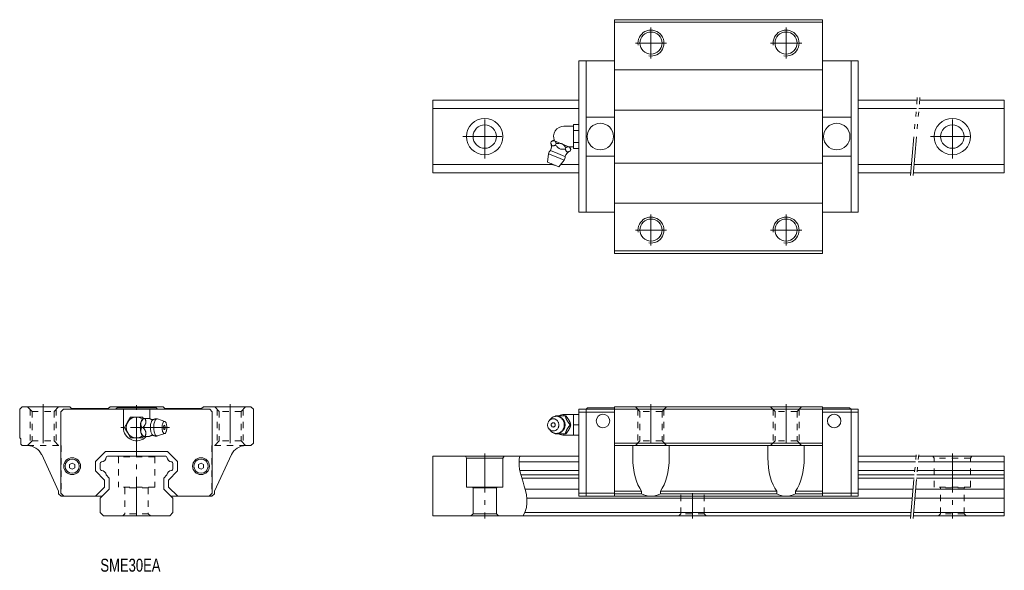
# Model space of a CAD drawing. Header units: inches. Extents: x -45 to 334, y -21 to 191.
import ezdxf

# ---------------------------------------------------------------- set-up
doc = ezdxf.new("R2010")
doc.units = ezdxf.units.IN
for name, pattern in [('CENTER', [22.8, 15, -3, 1.8, -3]), ('DASHED', [4.8, 2.4, -2.4]), ('PHANTOM', [27.6, 15, -3, 1.8, -3, 1.8, -3])]:
    doc.linetypes.add(name, pattern=pattern)
for name, color, linetype, lineweight in [('ES [106]', 89, 'Continuous', 0), ('G-M6 [2]', 89, 'Continuous', 0), ('SME30SA [4]', 89, 'Continuous', 0), ('Unnamed [1]', 89, 'Continuous', 0)]:
    doc.layers.add(name, color=color, linetype=linetype, lineweight=lineweight)
doc.styles.add('CK_TEXT_STYLE_0038', font='Smooth', dxfattribs={"width": 0.75, "height": 5})

msp = doc.modelspace()

# ---------------------------------------------------------------- linework, layer by layer
at = {"layer": 'ES [106]', "color": 4, "linetype": 'Continuous', "lineweight": 0}
for p, q in [((-28.15, 41), (-29.15, 40)), ((-29.15, 40), (-29.15, 8.7)), ((28.15, 41), (-28.15, 41)), ((-5.1, 34), (-5.1, 41)), ((5.1, 41), (5.1, 37.36)), ((29.15, 40), (28.15, 41)), ((29.15, 8.7), (29.15, 40)), ((-11.94, 24.8), (-15.8, 20.94)), ((11.94, 24.8), (-11.94, 24.8)), ((11.94, 24.8), (15.8, 20.94)), ((-15.8, 20.94), (-15.8, 17.26)), ((15.8, 20.94), (15.8, 17.26)), ((-15.8, 17.26), (-12.3, 13.76)), ((15.8, 17.26), (12.3, 13.76)), ((-12.3, 13.76), (-12.3, 11.05)), ((12.3, 13.76), (12.3, 11.05)), ((-29.15, 8.7), (-27.95, 7.5)), ((-12.3, 11.05), (-15.85, 7.5)), ((12.3, 11.05), (15.85, 7.5)), ((27.95, 7.5), (29.15, 8.7))]:
    msp.add_line(p, q, dxfattribs=at)
msp.add_arc((0, 34), 5.1, 180, 316.6641, dxfattribs=at)
at = {"layer": 'G-M6 [2]', "color": 4, "linetype": 'Continuous', "lineweight": 0}
for p, q in [((164.51, 150), (168.11, 150)), ((168.11, 149.46), (168.11, 150.62)), ((168.11, 150.62), (170.2, 150.62)), ((168.11, 148.31), (168.11, 149.46)), ((168.11, 146), (168.11, 148.31)), ((168.11, 148.31), (170.2, 148.31)), ((170.2, 148.31), (170.2, 150.62)), ((170.2, 143.69), (170.2, 148.31)), ((159.41, 143.53), (159.64, 144.08)), ((160.82, 144.4), (160.43, 144.57)), ((160.82, 144.4), (160.9, 144.37)), ((163.59, 143.26), (160.9, 144.37)), ((168.11, 143.69), (168.11, 146)), ((159.36, 140.68), (162.13, 139.53)), ((161.28, 142.76), (161.51, 143.31)), ((163.59, 143.26), (163.74, 143.2)), ((166.43, 142.08), (163.74, 143.2)), ((165.01, 141.21), (165.24, 141.76)), ((166.43, 142.08), (166.5, 142.05)), ((166.9, 141.89), (166.5, 142.05)), ((168.11, 142), (166.63, 142)), ((166.88, 140.44), (167.11, 140.99)), ((168.11, 142.54), (168.11, 143.69)), ((168.11, 143.69), (170.2, 143.69)), ((168.11, 141.38), (168.11, 142.54)), ((168.11, 141.38), (170.2, 141.38)), ((170.2, 141.38), (170.2, 143.69)), ((158.2, 136.18), (158.51, 139.41)), ((158.51, 139.41), (161.56, 138.15)), ((161.56, 138.15), (164.61, 136.88)), ((162.13, 139.53), (164.9, 138.38)), ((164.61, 136.88), (162.54, 134.38)), ((158.2, 136.18), (160.37, 135.28)), ((160.37, 135.28), (162.54, 134.38)), ((-2.31, 38), (-3.46, 36)), ((0, 38), (-2.31, 38)), ((2.31, 38), (0, 38)), ((2.6, 37.5), (2.31, 38)), ((161.28, 38.5), (165.01, 38.5)), ((164.51, 38.53), (164.51, 39)), ((164.51, 39), (168.11, 39)), ((165.01, 38.5), (165.24, 38.5)), ((168.11, 37), (168.11, 39)), ((168.11, 39), (170.2, 39)), ((-3.46, 36), (-4.62, 34)), ((1.6, 35.68), (1.63, 35.82)), ((2.6, 37.5), (2.69, 37.5)), ((3.24, 37.5), (2.69, 37.5)), ((3.24, 37.5), (4.89, 37.5)), ((8.01, 37.27), (10.83, 36.33)), ((158.76, 36.58), (159.3, 37.22)), ((166.42, 36.82), (166.5, 36.68)), ((166.88, 35), (167.11, 35)), ((168.11, 35), (168.11, 37)), ((168.11, 33), (168.11, 35)), ((168.11, 35), (170.2, 35)), ((-4.62, 34), (-3.46, 32)), ((-3.46, 32), (-2.31, 30)), ((1.63, 32.18), (1.6, 32.32)), ((2.47, 34), (1.92, 34)), ((2.31, 30), (2.6, 30.5)), ((2.69, 30.5), (2.6, 30.5)), ((3.24, 30.5), (2.69, 30.5)), ((4.88, 30.5), (3.24, 30.5)), ((10.83, 31.67), (8.01, 30.73)), ((159.3, 32.78), (158.76, 33.42)), ((165.01, 31.5), (161.28, 31.5)), ((164.51, 31), (164.51, 31.47)), ((168.11, 31), (164.51, 31)), ((165.01, 31.5), (165.24, 31.5)), ((166.5, 33.32), (166.42, 33.18)), ((168.11, 31), (168.11, 33)), ((168.11, 31), (170.2, 31)), ((-2.31, 30), (0, 30)), ((0, 30), (2.31, 30))]:
    msp.add_line(p, q, dxfattribs=at)
at = {"layer": 'G-M6 [2]', "color": 163, "linetype": 'Continuous', "lineweight": 0}
msp.add_line((158.31, 35), (158.2, 35), dxfattribs=at)
at = {"layer": 'G-M6 [2]', "color": 252, "linetype": 'CENTER', "lineweight": 0}
msp.add_line((12.71, 34), (-6.02, 34), dxfattribs=at)
at = {"layer": 'G-M6 [2]', "color": 4, "linetype": 'Continuous', "lineweight": 0}
for points in [[(160.82, 144.4), (160.79, 144.41), (160.76, 144.42), (160.73, 144.42), (160.69, 144.43), (160.66, 144.43), (160.62, 144.43), (160.59, 144.43), (160.55, 144.42), (160.52, 144.42), (160.42, 144.4), (160.33, 144.37), (160.23, 144.34), (160.13, 144.3), (160.04, 144.26), (159.94, 144.22), (159.84, 144.17), (159.74, 144.13), (159.64, 144.08)], [(163.59, 143.26), (163.53, 143.28), (163.46, 143.3), (163.4, 143.32), (163.33, 143.33), (163.27, 143.35), (163.21, 143.36), (163.14, 143.37), (163.07, 143.38), (163.01, 143.38), (162.84, 143.4), (162.68, 143.4), (162.51, 143.4), (162.34, 143.39), (162.18, 143.38), (162.01, 143.36), (161.84, 143.35), (161.67, 143.33), (161.51, 143.31)], [(165.24, 141.76), (165.15, 141.87), (165.06, 141.99), (164.97, 142.1), (164.88, 142.21), (164.79, 142.32), (164.69, 142.43), (164.59, 142.53), (164.49, 142.64), (164.39, 142.74), (164.33, 142.8), (164.26, 142.85), (164.2, 142.91), (164.13, 142.96), (164.06, 143.01), (163.99, 143.06), (163.91, 143.1), (163.84, 143.15), (163.76, 143.19), (163.76, 143.19), (163.76, 143.19), (163.75, 143.19), (163.75, 143.19), (163.75, 143.19), (163.75, 143.19), (163.74, 143.19), (163.74, 143.2), (163.74, 143.2)], [(166.43, 142.08), (166.37, 142.1), (166.31, 142.11), (166.25, 142.11), (166.19, 142.11), (166.12, 142.1), (166.06, 142.09), (165.99, 142.07), (165.93, 142.05), (165.86, 142.03), (165.79, 142), (165.72, 141.98), (165.65, 141.95), (165.59, 141.92), (165.52, 141.89), (165.45, 141.86), (165.38, 141.83), (165.31, 141.79), (165.24, 141.76)], [(159.3, 37.22), (159.68, 37.61), (159.88, 37.76), (160.13, 37.92), (160.34, 38.03), (160.57, 38.12), (160.83, 38.2), (161.07, 38.26), (161.28, 38.29), (161.55, 38.3)], [(161.09, 38.26), (161.11, 38.28), (161.13, 38.31), (161.15, 38.34), (161.17, 38.37), (161.19, 38.39), (161.21, 38.42), (161.23, 38.45), (161.26, 38.47), (161.28, 38.5)], [(161.09, 38.27), (161.12, 38.27), (161.15, 38.28), (161.18, 38.28), (161.21, 38.29), (161.23, 38.29), (161.26, 38.29), (161.29, 38.3), (161.32, 38.3), (161.35, 38.3), (161.41, 38.31), (161.46, 38.31), (161.51, 38.31), (161.56, 38.32), (161.61, 38.32), (161.67, 38.32), (161.72, 38.32), (161.77, 38.32), (161.82, 38.31), (161.87, 38.31), (161.92, 38.31), (161.98, 38.3), (162.03, 38.3), (162.08, 38.29), (162.13, 38.28), (162.18, 38.28), (162.23, 38.27), (162.28, 38.26), (162.33, 38.25), (162.38, 38.24), (162.43, 38.22), (162.48, 38.21), (162.53, 38.2), (162.58, 38.18), (162.63, 38.17), (162.68, 38.15), (162.73, 38.14), (162.78, 38.12), (162.83, 38.1), (162.88, 38.08), (162.92, 38.06), (162.97, 38.04), (163.02, 38.02), (163.06, 38), (163.11, 37.97), (163.16, 37.95), (163.2, 37.93), (163.25, 37.9), (163.29, 37.88), (163.33, 37.85), (163.38, 37.82), (163.42, 37.79), (163.46, 37.77), (163.51, 37.74), (163.55, 37.71), (163.59, 37.68), (163.63, 37.64), (163.67, 37.61), (163.71, 37.58), (163.75, 37.55), (163.79, 37.51), (163.83, 37.48), (163.87, 37.44), (163.9, 37.41), (163.94, 37.37), (163.98, 37.34), (164.01, 37.3), (164.05, 37.26), (164.08, 37.22), (164.12, 37.18), (164.15, 37.14), (164.18, 37.1), (164.21, 37.06), (164.25, 37.02), (164.28, 36.98), (164.31, 36.94), (164.34, 36.9), (164.37, 36.85), (164.39, 36.81), (164.42, 36.77), (164.45, 36.72), (164.47, 36.68), (164.5, 36.63), (164.52, 36.58), (164.55, 36.54), (164.57, 36.49), (164.59, 36.44), (164.62, 36.4), (164.64, 36.35), (164.66, 36.3), (164.68, 36.25), (164.7, 36.2), (164.72, 36.16), (164.73, 36.11), (164.75, 36.06), (164.77, 36.01), (164.78, 35.96), (164.8, 35.91), (164.81, 35.86), (164.82, 35.8), (164.83, 35.75), (164.85, 35.7), (164.86, 35.65), (164.87, 35.6), (164.87, 35.55), (164.88, 35.49), (164.89, 35.44), (164.9, 35.39), (164.9, 35.34), (164.91, 35.3), (164.91, 35.26), (164.91, 35.22), (164.91, 35.19), (164.92, 35.15), (164.92, 35.11), (164.92, 35.08), (164.92, 35.04), (164.92, 35)], [(165.01, 38.5), (165.04, 38.39), (165.07, 38.28), (165.11, 38.17), (165.14, 38.06), (165.17, 37.95), (165.21, 37.84), (165.25, 37.73), (165.28, 37.61), (165.33, 37.5), (165.35, 37.43), (165.38, 37.35), (165.41, 37.28), (165.44, 37.21), (165.47, 37.14), (165.5, 37.07), (165.53, 36.99), (165.57, 36.92), (165.61, 36.84), (165.65, 36.77), (165.69, 36.69), (165.73, 36.62), (165.77, 36.54), (165.82, 36.47), (165.86, 36.39), (165.91, 36.32), (165.96, 36.25), (166, 36.18), (166.1, 36.04), (166.19, 35.9), (166.29, 35.77), (166.38, 35.64), (166.48, 35.51), (166.58, 35.38), (166.68, 35.25), (166.78, 35.13), (166.88, 35)], [(1.6, 35.68), (1.56, 35.47), (1.52, 35.27), (1.5, 35.07), (1.47, 34.88), (1.46, 34.69), (1.45, 34.51), (1.44, 34.33), (1.43, 34.16), (1.43, 34), (1.43, 34), (1.43, 33.84), (1.44, 33.67), (1.45, 33.49), (1.46, 33.31), (1.47, 33.12), (1.5, 32.93), (1.52, 32.73), (1.56, 32.53), (1.6, 32.32)], [(1.6, 35.68), (1.59, 35.62), (1.58, 35.57), (1.58, 35.51), (1.57, 35.45), (1.57, 35.4), (1.57, 35.34), (1.57, 35.29), (1.58, 35.23), (1.58, 35.18), (1.6, 35.04), (1.63, 34.9), (1.66, 34.77), (1.7, 34.64), (1.74, 34.51), (1.78, 34.38), (1.83, 34.25), (1.87, 34.13), (1.92, 34)], [(2.69, 37.5), (2.6, 37.39), (2.51, 37.28), (2.43, 37.17), (2.34, 37.06), (2.26, 36.95), (2.17, 36.84), (2.09, 36.73), (2.01, 36.61), (1.94, 36.5), (1.9, 36.43), (1.85, 36.35), (1.81, 36.28), (1.78, 36.21), (1.74, 36.14), (1.71, 36.07), (1.68, 35.99), (1.66, 35.92), (1.63, 35.84), (1.63, 35.84), (1.63, 35.84), (1.63, 35.84), (1.63, 35.83), (1.63, 35.83), (1.63, 35.83), (1.63, 35.83), (1.63, 35.82), (1.63, 35.82)], [(2.48, 37.42), (2.34, 37.31), (2.22, 37.19), (2.11, 37.04), (2, 36.87), (1.91, 36.68), (1.83, 36.48), (1.75, 36.26), (1.68, 36.04), (1.63, 35.82)], [(6.2, 36.91), (5.99, 36.73), (5.88, 36.58), (5.78, 36.41), (5.68, 36.18), (5.57, 35.89), (5.48, 35.53), (5.4, 35.13), (5.36, 34.75), (5.33, 34.41), (5.32, 34.1), (5.32, 34), (5.32, 34), (5.34, 33.46), (5.37, 33.11), (5.43, 32.7), (5.51, 32.35), (5.59, 32.06), (5.7, 31.77), (5.8, 31.56), (5.91, 31.37), (6.03, 31.23), (6.12, 31.14)], [(6.19, 36.91), (6.2, 36.91), (6.2, 36.92), (6.21, 36.92), (6.21, 36.92), (6.21, 36.92), (6.22, 36.93), (6.22, 36.93), (6.23, 36.93), (6.23, 36.94), (6.27, 36.96), (6.31, 36.98), (6.34, 37.01), (6.38, 37.03), (6.42, 37.05), (6.46, 37.06), (6.5, 37.08), (6.54, 37.1), (6.58, 37.12), (6.62, 37.13), (6.66, 37.15), (6.71, 37.16), (6.75, 37.18), (6.79, 37.19), (6.83, 37.21), (6.87, 37.22), (6.91, 37.23), (6.96, 37.24), (7, 37.25), (7.04, 37.26), (7.09, 37.27), (7.13, 37.28), (7.17, 37.28), (7.22, 37.29), (7.26, 37.3), (7.3, 37.3), (7.35, 37.31), (7.39, 37.31), (7.44, 37.32), (7.49, 37.32), (7.54, 37.32), (7.59, 37.32), (7.63, 37.32), (7.68, 37.32), (7.73, 37.31), (7.78, 37.31), (7.79, 37.31), (7.81, 37.31), (7.82, 37.3), (7.84, 37.3), (7.85, 37.3)], [(7.85, 37.3), (7.65, 37.26), (7.52, 37.18), (7.41, 37.09), (7.3, 36.97), (7.18, 36.8), (7.08, 36.61), (6.97, 36.36), (6.86, 36.04), (6.76, 35.65), (6.68, 35.22), (6.63, 34.81), (6.6, 34.45), (6.59, 34.11), (6.59, 34), (6.59, 34), (6.61, 33.36), (6.65, 33.01), (6.7, 32.67), (6.78, 32.27), (6.87, 31.91), (6.98, 31.62), (7.08, 31.39), (7.18, 31.2), (7.28, 31.06), (7.4, 30.92), (7.5, 30.83), (7.62, 30.76), (7.74, 30.71), (7.86, 30.7), (7.97, 30.72), (8.01, 30.73)], [(8.01, 37.27), (8, 37.28), (7.98, 37.28), (7.96, 37.29), (7.94, 37.29), (7.92, 37.29), (7.91, 37.3), (7.89, 37.3), (7.87, 37.3), (7.85, 37.3)], [(11.62, 34), (11.59, 34.57), (11.55, 34.86), (11.48, 35.24), (11.41, 35.51), (11.32, 35.74), (11.22, 35.95), (11.11, 36.11), (11.03, 36.2), (10.95, 36.27), (10.87, 36.32), (10.76, 36.35), (10.65, 36.34), (10.56, 36.31), (10.47, 36.26), (10.36, 36.16), (10.27, 36.04), (10.17, 35.87), (10.07, 35.63), (9.97, 35.32), (9.9, 34.98), (9.85, 34.65), (9.83, 34.36), (9.82, 34.08), (9.82, 34), (9.82, 34), (9.84, 33.43), (9.88, 33.14), (9.95, 32.76), (10.03, 32.49), (10.11, 32.26), (10.21, 32.05), (10.32, 31.89), (10.4, 31.8), (10.49, 31.73), (10.57, 31.68), (10.68, 31.65), (10.78, 31.66), (10.88, 31.69), (10.97, 31.74), (11.07, 31.84), (11.16, 31.96), (11.26, 32.13), (11.37, 32.37), (11.46, 32.68), (11.53, 33.02), (11.58, 33.35), (11.61, 33.64), (11.62, 33.92), (11.62, 34)], [(10.92, 34.65), (10.81, 34.79), (10.76, 34.82), (10.71, 34.83), (10.65, 34.81), (10.6, 34.77), (10.54, 34.69), (10.49, 34.57), (10.43, 34.38), (10.41, 34.21), (10.4, 34.05), (10.4, 34), (10.4, 34), (10.4, 33.9), (10.41, 33.8), (10.42, 33.68), (10.45, 33.56), (10.48, 33.44), (10.53, 33.34), (10.58, 33.25), (10.65, 33.19), (10.72, 33.17)], [(160.37, 32.65), (159.98, 32.69), (159.78, 32.74), (159.58, 32.81), (159.38, 32.91), (159.19, 33.03), (159.01, 33.17), (158.84, 33.33), (158.69, 33.51), (158.55, 33.71), (158.44, 33.92), (158.35, 34.13), (158.28, 34.35), (158.22, 34.64), (158.2, 34.92), (158.2, 35.19), (158.24, 35.44), (158.29, 35.67), (158.38, 35.95), (158.49, 36.18), (158.61, 36.38), (158.78, 36.6), (158.94, 36.77), (159.09, 36.9), (159.27, 37.03), (159.48, 37.15), (159.66, 37.22), (159.84, 37.28), (160.02, 37.32), (160.22, 37.34), (160.37, 37.35), (160.37, 37.35), (160.76, 37.31), (160.96, 37.26), (161.16, 37.19), (161.36, 37.09), (161.55, 36.97), (161.73, 36.83), (161.9, 36.67), (162.05, 36.49), (162.18, 36.29), (162.3, 36.08), (162.39, 35.87), (162.45, 35.65), (162.51, 35.36), (162.54, 35.08), (162.53, 34.81), (162.5, 34.56), (162.45, 34.33), (162.36, 34.05), (162.25, 33.82), (162.13, 33.62), (161.96, 33.4), (161.8, 33.23), (161.65, 33.1), (161.47, 32.97), (161.25, 32.85), (161.08, 32.78), (160.9, 32.72), (160.72, 32.68), (160.52, 32.66), (160.37, 32.65)], [(160.37, 34.17), (160.12, 34.22), (159.99, 34.28), (159.87, 34.37), (159.77, 34.48), (159.69, 34.61), (159.64, 34.74), (159.61, 34.88), (159.6, 35.06), (159.63, 35.22), (159.67, 35.35), (159.75, 35.49), (159.83, 35.59), (159.93, 35.68), (160.04, 35.75), (160.15, 35.8), (160.28, 35.82), (160.37, 35.83), (160.37, 35.83), (160.62, 35.78), (160.75, 35.72), (160.86, 35.63), (160.96, 35.52), (161.04, 35.39), (161.1, 35.26), (161.13, 35.12), (161.13, 34.94), (161.11, 34.78), (161.06, 34.65), (160.99, 34.51), (160.91, 34.41), (160.81, 34.32), (160.7, 34.25), (160.58, 34.2), (160.46, 34.18), (160.37, 34.17)], [(166.88, 35), (166.79, 34.89), (166.71, 34.78), (166.62, 34.67), (166.54, 34.56), (166.45, 34.45), (166.37, 34.34), (166.29, 34.23), (166.2, 34.11), (166.12, 34), (166.07, 33.93), (166.02, 33.85), (165.98, 33.78), (165.93, 33.71), (165.88, 33.64), (165.84, 33.57), (165.79, 33.49), (165.75, 33.42), (165.71, 33.34), (165.67, 33.27), (165.63, 33.19), (165.59, 33.12), (165.55, 33.04), (165.52, 32.97), (165.48, 32.89), (165.45, 32.82), (165.42, 32.75), (165.39, 32.68), (165.34, 32.54), (165.29, 32.4), (165.24, 32.27), (165.2, 32.14), (165.16, 32.01), (165.12, 31.88), (165.08, 31.75), (165.05, 31.63), (165.01, 31.5)], [(1.92, 34), (1.89, 33.91), (1.85, 33.82), (1.82, 33.73), (1.79, 33.65), (1.76, 33.56), (1.73, 33.47), (1.7, 33.38), (1.68, 33.28), (1.65, 33.19), (1.63, 33.1), (1.61, 33.01), (1.59, 32.91), (1.58, 32.82), (1.57, 32.72), (1.57, 32.62), (1.57, 32.52), (1.58, 32.42), (1.6, 32.32)], [(1.63, 32.18), (1.68, 31.96), (1.75, 31.74), (1.83, 31.52), (1.91, 31.32), (2, 31.13), (2.11, 30.96), (2.22, 30.81), (2.34, 30.69), (2.48, 30.58)], [(1.63, 32.18), (1.66, 32.08), (1.69, 31.98), (1.73, 31.88), (1.78, 31.78), (1.83, 31.69), (1.88, 31.59), (1.94, 31.5), (2, 31.4), (2.07, 31.31), (2.13, 31.22), (2.2, 31.13), (2.27, 31.04), (2.34, 30.95), (2.41, 30.86), (2.48, 30.77), (2.55, 30.68), (2.62, 30.59), (2.69, 30.5)], [(2.6, 30.5), (2.6, 30.5), (2.6, 30.51), (2.59, 30.51), (2.59, 30.51), (2.58, 30.51), (2.58, 30.52), (2.58, 30.52), (2.57, 30.52), (2.57, 30.52), (2.57, 30.53), (2.56, 30.53), (2.56, 30.53), (2.55, 30.54), (2.55, 30.54), (2.54, 30.54), (2.54, 30.54), (2.54, 30.55), (2.53, 30.55), (2.53, 30.55), (2.52, 30.56), (2.52, 30.56), (2.51, 30.56), (2.51, 30.56), (2.5, 30.57), (2.5, 30.57), (2.49, 30.57), (2.49, 30.57), (2.48, 30.58), (2.48, 30.58)], [(6.35, 30.99), (6.35, 30.99), (6.34, 30.99), (6.33, 30.99), (6.32, 30.99), (6.31, 30.99), (6.3, 30.99), (6.29, 30.99), (6.28, 30.99), (6.27, 30.99), (6.22, 30.99), (6.17, 30.98), (6.12, 30.98), (6.07, 30.97), (6.03, 30.96), (5.98, 30.96), (5.93, 30.95), (5.88, 30.94), (5.84, 30.93), (5.79, 30.92), (5.75, 30.9), (5.71, 30.89), (5.66, 30.88), (5.62, 30.87), (5.58, 30.85), (5.54, 30.84), (5.5, 30.82), (5.45, 30.81), (5.42, 30.79), (5.38, 30.78), (5.34, 30.76), (5.31, 30.75), (5.27, 30.73), (5.24, 30.71), (5.2, 30.7), (5.17, 30.68), (5.13, 30.66), (5.1, 30.64), (5.07, 30.63), (5.04, 30.61), (5.01, 30.59), (4.99, 30.57), (4.96, 30.56), (4.93, 30.54), (4.91, 30.52), (4.89, 30.5), (4.88, 30.5), (4.88, 30.5), (4.88, 30.5), (4.88, 30.5)], [(161.28, 31.5), (161.26, 31.53), (161.24, 31.55), (161.22, 31.58), (161.19, 31.61), (161.17, 31.63), (161.15, 31.66), (161.13, 31.68), (161.11, 31.71), (161.09, 31.74)]]:
    msp.add_lwpolyline(points, dxfattribs=at)
at = {"layer": 'G-M6 [2]', "color": 4, "linetype": 'Continuous', "lineweight": 0, "extrusion": (0, 0, -1)}
for points in [[(-161.51, 143.31), (-161.48, 143.4), (-161.44, 143.49), (-161.41, 143.57), (-161.38, 143.66), (-161.35, 143.74), (-161.31, 143.83), (-161.27, 143.91), (-161.23, 143.99), (-161.19, 144.06), (-161.17, 144.1), (-161.14, 144.15), (-161.11, 144.19), (-161.08, 144.22), (-161.05, 144.26), (-161.02, 144.29), (-160.98, 144.32), (-160.95, 144.34), (-160.91, 144.37), (-160.91, 144.37), (-160.91, 144.37), (-160.91, 144.37), (-160.91, 144.37), (-160.9, 144.37), (-160.9, 144.37), (-160.9, 144.37), (-160.9, 144.37), (-160.9, 144.37)], [(-159.41, 143.53), (-159.44, 143.44), (-159.48, 143.35), (-159.51, 143.27), (-159.54, 143.18), (-159.58, 143.09), (-159.61, 143.01), (-159.65, 142.93), (-159.69, 142.85), (-159.73, 142.78), (-159.75, 142.73), (-159.78, 142.69), (-159.81, 142.65), (-159.84, 142.62), (-159.87, 142.58), (-159.9, 142.55), (-159.94, 142.52), (-159.97, 142.49), (-160.01, 142.47), (-160.05, 142.45), (-160.09, 142.44), (-160.13, 142.43), (-160.17, 142.42), (-160.22, 142.41), (-160.26, 142.41), (-160.31, 142.41), (-160.36, 142.41), (-160.41, 142.42), (-160.5, 142.44), (-160.59, 142.47), (-160.69, 142.5), (-160.79, 142.53), (-160.88, 142.57), (-160.98, 142.62), (-161.08, 142.66), (-161.18, 142.71), (-161.28, 142.76)], [(-161.28, 142.76), (-161.43, 142.56), (-161.59, 142.37), (-161.75, 142.17), (-161.92, 141.99), (-162.1, 141.81), (-162.28, 141.65), (-162.47, 141.5), (-162.67, 141.38), (-162.89, 141.27), (-163.12, 141.2), (-163.35, 141.15), (-163.58, 141.12), (-163.82, 141.11), (-164.06, 141.12), (-164.3, 141.13), (-164.53, 141.16), (-164.77, 141.18), (-165.01, 141.21)], [(-165.01, 141.21), (-165.04, 141.12), (-165.08, 141.03), (-165.11, 140.95), (-165.14, 140.86), (-165.18, 140.77), (-165.21, 140.69), (-165.25, 140.61), (-165.29, 140.53), (-165.33, 140.46), (-165.35, 140.41), (-165.38, 140.37), (-165.41, 140.33), (-165.44, 140.3), (-165.47, 140.26), (-165.5, 140.23), (-165.54, 140.2), (-165.57, 140.17), (-165.61, 140.15), (-165.65, 140.13), (-165.69, 140.12), (-165.73, 140.11), (-165.77, 140.1), (-165.82, 140.09), (-165.86, 140.09), (-165.91, 140.09), (-165.96, 140.09), (-166.01, 140.1), (-166.1, 140.12), (-166.19, 140.15), (-166.29, 140.18), (-166.39, 140.21), (-166.49, 140.25), (-166.58, 140.3), (-166.68, 140.34), (-166.78, 140.39), (-166.88, 140.44)], [(-167.11, 140.99), (-167.08, 141.06), (-167.06, 141.13), (-167.03, 141.2), (-167, 141.27), (-166.98, 141.34), (-166.95, 141.41), (-166.92, 141.48), (-166.89, 141.55), (-166.86, 141.61), (-166.83, 141.67), (-166.8, 141.73), (-166.76, 141.79), (-166.72, 141.85), (-166.68, 141.9), (-166.64, 141.95), (-166.6, 141.99), (-166.55, 142.02), (-166.5, 142.05)], [(-161.55, 38.3), (-162.1, 38.25), (-162.31, 38.2), (-162.52, 38.13), (-162.73, 38.04), (-162.94, 37.94), (-163.14, 37.82), (-163.34, 37.68), (-163.52, 37.52), (-163.7, 37.35), (-163.86, 37.16), (-164.01, 36.96), (-164.18, 36.68), (-164.32, 36.38), (-164.44, 36.08), (-164.52, 35.77), (-164.57, 35.47), (-164.6, 35.17), (-164.6, 34.89), (-164.58, 34.62), (-164.53, 34.27), (-164.45, 33.96), (-164.35, 33.68), (-164.24, 33.43), (-164.07, 33.14), (-163.9, 32.89), (-163.73, 32.69), (-163.51, 32.46), (-163.3, 32.29), (-163.11, 32.16), (-162.88, 32.03), (-162.62, 31.91), (-162.42, 31.83), (-162.2, 31.77), (-161.98, 31.73), (-161.73, 31.71), (-161.55, 31.7), (-161.55, 31.7), (-161.05, 31.74), (-160.83, 31.79), (-160.57, 31.88), (-160.34, 31.97), (-160.09, 32.11), (-159.9, 32.23), (-159.7, 32.38), (-159.47, 32.59), (-159.3, 32.78)], [(-166.42, 36.82), (-166.37, 36.92), (-166.31, 37.02), (-166.25, 37.12), (-166.18, 37.22), (-166.12, 37.31), (-166.06, 37.41), (-165.99, 37.5), (-165.92, 37.6), (-165.86, 37.69), (-165.79, 37.78), (-165.72, 37.87), (-165.65, 37.96), (-165.58, 38.05), (-165.51, 38.14), (-165.45, 38.23), (-165.38, 38.32), (-165.31, 38.41), (-165.24, 38.5)], [(-2.47, 34), (-2.56, 34.11), (-2.65, 34.22), (-2.73, 34.33), (-2.82, 34.44), (-2.91, 34.55), (-2.99, 34.66), (-3.07, 34.77), (-3.15, 34.89), (-3.22, 35), (-3.27, 35.07), (-3.31, 35.15), (-3.35, 35.22), (-3.38, 35.29), (-3.42, 35.36), (-3.45, 35.43), (-3.48, 35.51), (-3.51, 35.58), (-3.53, 35.66), (-3.55, 35.73), (-3.56, 35.81), (-3.57, 35.88), (-3.58, 35.96), (-3.59, 36.03), (-3.59, 36.11), (-3.59, 36.18), (-3.59, 36.25), (-3.58, 36.32), (-3.56, 36.46), (-3.53, 36.6), (-3.5, 36.73), (-3.47, 36.86), (-3.43, 36.99), (-3.38, 37.12), (-3.34, 37.25), (-3.29, 37.37), (-3.24, 37.5)], [(-2.48, 37.42), (-2.48, 37.42), (-2.49, 37.42), (-2.49, 37.43), (-2.5, 37.43), (-2.5, 37.43), (-2.51, 37.44), (-2.51, 37.44), (-2.52, 37.44), (-2.52, 37.44), (-2.53, 37.45), (-2.53, 37.45), (-2.54, 37.45), (-2.54, 37.46), (-2.54, 37.46), (-2.55, 37.46), (-2.55, 37.46), (-2.56, 37.47), (-2.56, 37.47), (-2.56, 37.47), (-2.57, 37.48), (-2.57, 37.48), (-2.58, 37.48), (-2.58, 37.49), (-2.58, 37.49), (-2.59, 37.49), (-2.59, 37.49), (-2.6, 37.5), (-2.6, 37.5)], [(-4.89, 37.5), (-4.89, 37.49), (-4.91, 37.48), (-4.92, 37.47), (-4.93, 37.46), (-4.95, 37.45), (-4.96, 37.44), (-4.98, 37.43), (-4.99, 37.42), (-5.01, 37.41), (-5.04, 37.39), (-5.07, 37.38), (-5.1, 37.36), (-5.14, 37.34), (-5.17, 37.32), (-5.2, 37.3), (-5.24, 37.29), (-5.27, 37.27), (-5.31, 37.25), (-5.35, 37.23), (-5.39, 37.22), (-5.43, 37.2), (-5.47, 37.18), (-5.51, 37.17), (-5.56, 37.15), (-5.6, 37.14), (-5.64, 37.13), (-5.69, 37.11), (-5.73, 37.1), (-5.78, 37.09), (-5.83, 37.08), (-5.88, 37.07), (-5.92, 37.06), (-5.97, 37.05), (-6.02, 37.04), (-6.07, 37.03), (-6.12, 37.02), (-6.15, 37.02), (-6.17, 37.02), (-6.2, 37.02), (-6.23, 37.01), (-6.26, 37.01), (-6.29, 37.01), (-6.32, 37.01), (-6.35, 37.01)], [(-164.92, 35), (-164.92, 34.95), (-164.92, 34.9), (-164.92, 34.85), (-164.91, 34.8), (-164.91, 34.75), (-164.91, 34.7), (-164.9, 34.65), (-164.89, 34.6), (-164.89, 34.55), (-164.88, 34.49), (-164.87, 34.44), (-164.86, 34.39), (-164.85, 34.34), (-164.84, 34.28), (-164.83, 34.23), (-164.82, 34.18), (-164.8, 34.13), (-164.79, 34.08), (-164.78, 34.02), (-164.76, 33.97), (-164.74, 33.92), (-164.72, 33.87), (-164.71, 33.82), (-164.69, 33.77), (-164.67, 33.72), (-164.65, 33.67), (-164.63, 33.62), (-164.6, 33.57), (-164.58, 33.53), (-164.56, 33.48), (-164.53, 33.43), (-164.51, 33.38), (-164.48, 33.34), (-164.45, 33.29), (-164.43, 33.24), (-164.4, 33.2), (-164.37, 33.15), (-164.34, 33.11), (-164.31, 33.06), (-164.28, 33.02), (-164.25, 32.98), (-164.21, 32.93), (-164.18, 32.89), (-164.15, 32.85), (-164.11, 32.81), (-164.08, 32.77), (-164.04, 32.73), (-164, 32.69), (-163.97, 32.65), (-163.93, 32.62), (-163.89, 32.58), (-163.85, 32.54), (-163.81, 32.51), (-163.77, 32.47), (-163.73, 32.44), (-163.69, 32.4), (-163.65, 32.37), (-163.61, 32.34), (-163.56, 32.3), (-163.52, 32.27), (-163.48, 32.24), (-163.43, 32.21), (-163.39, 32.18), (-163.34, 32.16), (-163.3, 32.13), (-163.25, 32.1), (-163.21, 32.08), (-163.16, 32.05), (-163.11, 32.03), (-163.06, 32), (-163.02, 31.98), (-162.97, 31.96), (-162.92, 31.94), (-162.87, 31.92), (-162.82, 31.9), (-162.77, 31.88), (-162.72, 31.86), (-162.67, 31.84), (-162.62, 31.83), (-162.57, 31.81), (-162.52, 31.8), (-162.47, 31.79), (-162.42, 31.77), (-162.37, 31.76), (-162.32, 31.75), (-162.27, 31.74), (-162.22, 31.73), (-162.16, 31.72), (-162.11, 31.71), (-162.06, 31.71), (-162.01, 31.7), (-161.96, 31.7), (-161.91, 31.69), (-161.85, 31.69), (-161.8, 31.68), (-161.75, 31.68), (-161.7, 31.68), (-161.65, 31.68), (-161.59, 31.68), (-161.54, 31.68), (-161.49, 31.69), (-161.44, 31.69), (-161.39, 31.7), (-161.34, 31.7), (-161.28, 31.71), (-161.23, 31.71), (-161.18, 31.72), (-161.13, 31.73), (-161.1, 31.73), (-161.07, 31.74), (-161.04, 31.74), (-161.01, 31.75), (-160.98, 31.75), (-160.95, 31.76), (-160.92, 31.77), (-160.89, 31.77), (-160.86, 31.78)], [(-167.11, 35), (-167.08, 35.09), (-167.05, 35.18), (-167.03, 35.27), (-167, 35.35), (-166.98, 35.44), (-166.95, 35.53), (-166.92, 35.62), (-166.89, 35.72), (-166.86, 35.81), (-166.83, 35.9), (-166.79, 35.99), (-166.76, 36.09), (-166.72, 36.18), (-166.68, 36.28), (-166.64, 36.38), (-166.6, 36.48), (-166.55, 36.58), (-166.5, 36.68)], [(-166.5, 33.32), (-166.53, 33.38), (-166.55, 33.43), (-166.58, 33.49), (-166.61, 33.55), (-166.63, 33.6), (-166.66, 33.66), (-166.68, 33.71), (-166.7, 33.77), (-166.73, 33.82), (-166.78, 33.96), (-166.83, 34.1), (-166.87, 34.23), (-166.91, 34.36), (-166.96, 34.49), (-166.99, 34.62), (-167.03, 34.75), (-167.07, 34.87), (-167.11, 35)], [(-3.24, 30.5), (-3.28, 30.61), (-3.32, 30.72), (-3.36, 30.83), (-3.4, 30.94), (-3.44, 31.05), (-3.47, 31.16), (-3.5, 31.27), (-3.53, 31.39), (-3.55, 31.5), (-3.57, 31.57), (-3.58, 31.65), (-3.58, 31.72), (-3.59, 31.79), (-3.59, 31.86), (-3.59, 31.93), (-3.59, 32.01), (-3.58, 32.08), (-3.57, 32.16), (-3.56, 32.23), (-3.54, 32.31), (-3.52, 32.38), (-3.49, 32.46), (-3.46, 32.53), (-3.43, 32.61), (-3.4, 32.68), (-3.36, 32.75), (-3.33, 32.82), (-3.25, 32.96), (-3.16, 33.1), (-3.07, 33.23), (-2.98, 33.36), (-2.88, 33.49), (-2.78, 33.62), (-2.68, 33.75), (-2.57, 33.87), (-2.47, 34)], [(-7.92, 30.71), (-7.87, 30.7), (-7.83, 30.7), (-7.79, 30.69), (-7.75, 30.69), (-7.71, 30.69), (-7.66, 30.68), (-7.62, 30.68), (-7.58, 30.68), (-7.54, 30.68), (-7.49, 30.68), (-7.44, 30.69), (-7.4, 30.69), (-7.35, 30.69), (-7.31, 30.7), (-7.26, 30.7), (-7.21, 30.71), (-7.17, 30.72), (-7.12, 30.72), (-7.08, 30.73), (-7.04, 30.74), (-6.99, 30.75), (-6.95, 30.76), (-6.91, 30.77), (-6.86, 30.78), (-6.82, 30.8), (-6.78, 30.81), (-6.74, 30.82), (-6.69, 30.84), (-6.65, 30.85), (-6.61, 30.87), (-6.57, 30.89), (-6.53, 30.9), (-6.5, 30.92), (-6.46, 30.94), (-6.42, 30.96), (-6.38, 30.98), (-6.36, 30.99), (-6.34, 31), (-6.31, 31.02), (-6.29, 31.03), (-6.27, 31.04), (-6.25, 31.06), (-6.23, 31.07), (-6.21, 31.09), (-6.12, 31.14)], [(-10.72, 33.17), (-10.74, 33.17), (-10.77, 33.18), (-10.79, 33.19), (-10.81, 33.21), (-10.84, 33.23), (-10.86, 33.26), (-10.88, 33.29), (-10.9, 33.32), (-10.92, 33.35)], [(-160.78, 31.8), (-160.77, 31.81), (-160.75, 31.81), (-160.74, 31.82), (-160.73, 31.82), (-160.72, 31.82), (-160.71, 31.83), (-160.7, 31.83), (-160.69, 31.83), (-160.68, 31.84), (-160.68, 31.84), (-160.67, 31.84), (-160.67, 31.84), (-160.67, 31.84), (-160.67, 31.84), (-160.67, 31.84), (-160.66, 31.85), (-160.66, 31.85), (-160.66, 31.85)], [(-165.24, 31.5), (-165.32, 31.61), (-165.41, 31.72), (-165.49, 31.83), (-165.58, 31.94), (-165.66, 32.05), (-165.75, 32.16), (-165.83, 32.27), (-165.91, 32.39), (-166, 32.5), (-166.04, 32.57), (-166.09, 32.65), (-166.14, 32.72), (-166.19, 32.79), (-166.23, 32.86), (-166.28, 32.93), (-166.32, 33.01), (-166.37, 33.08), (-166.41, 33.16), (-166.41, 33.16), (-166.41, 33.16), (-166.41, 33.16), (-166.41, 33.17), (-166.42, 33.17), (-166.42, 33.17), (-166.42, 33.17), (-166.42, 33.18), (-166.42, 33.18)]]:
    msp.add_lwpolyline(points, dxfattribs=at)
at = {"layer": 'G-M6 [2]', "color": 4, "linetype": 'Continuous', "lineweight": 0}
for centre, radius, start, end in [((164.51, 146), 4, 90, 203.6618), ((157.96, 147.68), 3.97, 295.0155, 308.3929), ((160.86, 138.75), 2.44, 127.9465, 164.4336), ((155.68, 142.17), 3.97, 337.9078, 19.9684), ((168.56, 136.84), 3.97, 115.0145, 157.0922), ((170.84, 142.35), 3.97, 186.6071, 199.97), ((162.48, 138.08), 2.44, 330.5664, 7.0535), ((160.85, 136.44), 1.5, 213.9427, 281.0573), ((0, 34), 4, 54.9054, 305.0946), ((164.51, 35), 4, 90, 118.89), ((9.56, 34), 1.5, 334.4214, 25.5786), ((164.51, 35), 4, 241.7091, 270)]:
    msp.add_arc(centre, radius, start, end, dxfattribs=at)
at = {"layer": 'SME30SA [4]', "color": 252, "linetype": 'CENTER', "lineweight": 0}
msp.add_line((0, 0), (0, 43), dxfattribs=at)
at = {"layer": 'Unnamed [1]', "color": 4, "linetype": 'Continuous', "lineweight": 0}
for p, q in [((184, 191), (264, 191)), ((184, 101), (184, 191)), ((184, 190), (264, 190)), ((264, 191), (264, 101)), ((170.2, 116.85), (170.2, 175.15)), ((170.2, 175.15), (184, 175.15)), ((173, 116.85), (173, 175.15)), ((277.8, 175.15), (264, 175.15)), ((275, 116.85), (275, 175.15)), ((277.8, 116.85), (277.8, 175.15)), ((184, 171.7), (264, 171.7)), ((114, 160), (170.2, 160)), ((114, 160), (114, 132)), ((277.8, 160), (300.44, 160)), ((301.44, 160), (334, 160)), ((334, 160), (334, 132)), ((114, 156.8), (170.2, 156.8)), ((184, 156.2), (264, 156.2)), ((277.8, 156.8), (300.16, 156.8)), ((301.16, 156.8), (334, 156.8)), ((173, 153.5), (184, 153.5)), ((275, 153.5), (264, 153.5)), ((277.8, 148.31), (277.8, 150.62)), ((277.8, 143.69), (277.8, 148.31)), ((277.8, 141.38), (277.8, 143.69)), ((173, 138.5), (184, 138.5)), ((275, 138.5), (264, 138.5)), ((114, 135.2), (160.01, 135.2)), ((163.21, 135.2), (170.2, 135.2)), ((184, 135.8), (264, 135.8)), ((277.8, 135.2), (298.27, 135.2)), ((299.27, 135.2), (334, 135.2)), ((114, 132), (170.2, 132)), ((277.8, 132), (297.99, 132)), ((298.99, 132), (334, 132)), ((184, 120.3), (264, 120.3)), ((170.2, 116.85), (184, 116.85)), ((277.8, 116.85), (264, 116.85)), ((184, 102), (264, 102)), ((184, 101), (264, 101)), ((-44, 42), (-45, 41)), ((-25.7, 42), (-44, 42)), ((-25, 41.3), (-25.7, 42)), ((-10.2, 42), (-10.9, 41.3)), ((10.2, 42), (-10.2, 42)), ((10.2, 42), (10.9, 41.3)), ((25, 41.3), (25.7, 42)), ((44, 42), (25.7, 42)), ((44, 42), (45, 41)), ((264, 42), (184, 42)), ((184, 42), (184, 7.5)), ((264, 42), (264, 7.5)), ((-45, 30), (-45, 41)), ((-10.9, 41.3), (-25, 41.3)), ((-8.1, 41), (-7.5, 41.6)), ((7.5, 41.6), (-7.5, 41.6)), ((8.1, 41), (7.5, 41.6)), ((10.9, 41.3), (25, 41.3)), ((45, 28), (45, 41)), ((170.2, 41), (184, 41)), ((170.2, 41), (170.2, 7.5)), ((170.2, 39.9), (173, 39.9)), ((173.59, 41.6), (173, 41)), ((173, 41), (173, 7.5)), ((173, 39.9), (184, 39.9)), ((173.59, 41.6), (184, 41.6)), ((184, 41), (264, 41)), ((274.41, 41.6), (264, 41.6)), ((277.8, 41), (264, 41)), ((275, 39.9), (264, 39.9)), ((274.41, 41.6), (275, 41)), ((275, 41), (275, 7.5)), ((277.8, 39.9), (275, 39.9)), ((277.8, 41), (277.8, 7.5)), ((-44.6, 29.6), (-45, 30)), ((-44.6, 27.6), (-44.6, 29.6)), ((-44, 27), (-44.6, 27.6)), ((-44, 27), (-41.98, 27)), ((44, 27), (41.98, 27)), ((44, 27), (45, 28)), ((184, 28), (264, 28)), ((184, 27), (264, 27)), ((191, 27), (191, 22.37)), ((205, 27), (205, 22.37)), ((243, 27), (243, 22.37)), ((257, 27), (257, 22.37)), ((-30, 9.5), (-36.54, 23.54)), ((11.2, 23), (-11.2, 23)), ((30, 9.5), (36.54, 23.54)), ((114, 23), (114, 0)), ((170.2, 23), (114, 23)), ((141.46, 23), (126.54, 23)), ((127, 22.2), (126.54, 23)), ((141, 22.2), (141.46, 23)), ((300, 23), (277.8, 23)), ((334, 23), (301, 23)), ((334, 23), (334, 0)), ((-25.8, 19.68), (-24.8, 20.25)), ((-25.8, 18.52), (-25.8, 19.68)), ((-23.8, 19.68), (-24.8, 20.25)), ((-23.8, 18.52), (-23.8, 19.68)), ((-14, 17.99), (-14, 20.23)), ((14, 17.99), (14, 20.23)), ((23.8, 19.68), (24.8, 20.25)), ((23.8, 18.52), (23.8, 19.68)), ((25.8, 19.68), (24.8, 20.25)), ((25.8, 18.52), (25.8, 19.68)), ((127, 11), (127, 22.2)), ((141, 22.2), (127, 22.2)), ((141, 11), (141, 22.2)), ((147.2, 20.74), (170.2, 20.74)), ((277.8, 20.74), (299.8, 20.74)), ((300.8, 20.74), (334, 20.74)), ((-24.8, 17.95), (-25.8, 18.52)), ((-24.8, 17.95), (-23.8, 18.52)), ((-11.7, 15.7), (-10.5, 14.5)), ((11.7, 15.7), (10.5, 14.5)), ((24.8, 17.95), (23.8, 18.52)), ((24.8, 17.95), (25.8, 18.52)), ((147.52, 17.48), (170.2, 17.48)), ((147.94, 15.7), (170.2, 15.7)), ((277.8, 17.48), (299.51, 17.48)), ((277.8, 15.7), (299.36, 15.7)), ((300.36, 15.7), (334, 15.7)), ((300.52, 17.48), (334, 17.48)), ((-10.5, 14.5), (-10.5, 10.3)), ((10.5, 14.5), (10.5, 10.3)), ((148.28, 14.5), (170.2, 14.5)), ((277.8, 14.5), (299.25, 14.5)), ((300.26, 14.5), (334, 14.5)), ((-30, 8.5), (-30, 9.5)), ((-29, 7.5), (-30, 8.5)), ((-14, 6.8), (-10.5, 10.3)), ((14, 6.8), (10.5, 10.3)), ((29, 7.5), (30, 8.5)), ((30, 8.5), (30, 9.5)), ((141, 11), (127, 11)), ((129.2, 11), (129.5, 10.7)), ((129.5, 0.8), (129.5, 10.7)), ((138.5, 10.7), (129.5, 10.7)), ((138.5, 10.7), (138.8, 11)), ((138.5, 0.8), (138.5, 10.7)), ((149.53, 10.3), (170.2, 10.3)), ((170.2, 8.7), (173, 8.7)), ((173, 8.7), (184, 8.7)), ((184, 9.5), (194.39, 9.5)), ((184, 8.5), (194.39, 8.5)), ((194.39, 9.5), (194.39, 8.5)), ((201.61, 8.5), (201.61, 9.5)), ((201.61, 9.5), (246.39, 9.5)), ((201.61, 8.5), (246.39, 8.5)), ((246.39, 8.5), (246.39, 9.5)), ((253.61, 9.5), (253.61, 8.5)), ((253.61, 9.5), (264, 9.5)), ((253.61, 8.5), (264, 8.5)), ((275, 8.7), (264, 8.7)), ((277.8, 8.7), (275, 8.7)), ((277.8, 10.3), (298.89, 10.3)), ((299.89, 10.3), (334, 10.3)), ((-29, 7.5), (-13.3, 7.5)), ((-14, 6.8), (-14, 1.2)), ((13.3, 7.5), (29, 7.5)), ((14, 6.8), (14, 1.2)), ((150.21, 6.8), (298.58, 6.8)), ((170.2, 7.5), (277.8, 7.5)), ((299.58, 6.8), (334, 6.8)), ((-12.8, 0), (-14, 1.2)), ((12.8, 0), (-12.8, 0)), ((14, 1.2), (12.8, 0)), ((128.7, 0), (114, 0)), ((128.7, 0), (129.5, 0.8)), ((139.3, 0), (128.7, 0)), ((138.5, 0.8), (129.5, 0.8)), ((139.3, 0), (138.5, 0.8)), ((297.99, 0), (139.3, 0)), ((149.38, 1.2), (298.09, 1.2)), ((334, 0), (298.99, 0)), ((299.09, 1.2), (334, 1.2))]:
    msp.add_line(p, q, dxfattribs=at)
at = {"layer": 'Unnamed [1]', "color": 252, "linetype": 'CENTER', "lineweight": 0}
for p, q in [((198, 176), (198, 188)), ((250, 176), (250, 188)), ((192, 182), (204, 182)), ((244, 182), (256, 182)), ((134, 137.6), (134, 154.4)), ((314, 137.6), (314, 154.4)), ((125.6, 146), (142.4, 146)), ((305.6, 146), (322.4, 146)), ((198, 104), (198, 116)), ((250, 104), (250, 116)), ((192, 110), (204, 110)), ((244, 110), (256, 110)), ((-36, 43), (-36, 25.92)), ((36, 43), (36, 25.92)), ((198, 43), (198, 26)), ((250, 43), (250, 26)), ((134, 24), (134, -1)), ((314, 24), (314, -1)), ((214, 8.68), (214, -1))]:
    msp.add_line(p, q, dxfattribs=at)
at = {"layer": 'Unnamed [1]', "color": 252, "linetype": 'PHANTOM', "lineweight": 0}
for p, q in [((297.9, 131), (300.52, 161)), ((298.9, 131), (301.53, 161)), ((297.9, -1), (300.09, 24)), ((298.9, -1), (301.09, 24))]:
    msp.add_line(p, q, dxfattribs=at)
at = {"layer": 'Unnamed [1]', "color": 252, "linetype": 'DASHED', "lineweight": 0}
for p, q in [((-40.25, 40.2), (-42.05, 42)), ((-31.75, 40.2), (-29.95, 42)), ((31.75, 40.2), (29.95, 42)), ((40.25, 40.2), (42.05, 42)), ((193.75, 40.2), (191.95, 42)), ((202.25, 40.2), (204.05, 42)), ((245.75, 40.2), (243.95, 42)), ((254.25, 40.2), (256.05, 42)), ((-41, 40.95), (-41, 28.05)), ((-40.25, 40.2), (-31.75, 40.2)), ((-40.25, 40.2), (-40.25, 28.8)), ((-31.75, 40.2), (-31.75, 28.8)), ((-31, 40.95), (-31, 28.05)), ((31, 40.95), (31, 28.05)), ((40.25, 40.2), (31.75, 40.2)), ((31.75, 40.2), (31.75, 28.8)), ((40.25, 40.2), (40.25, 28.8)), ((41, 40.95), (41, 28.05)), ((193, 40.95), (193, 28.05)), ((202.25, 40.2), (193.75, 40.2)), ((193.75, 40.2), (193.75, 28.8)), ((202.25, 40.2), (202.25, 28.8)), ((203, 40.95), (203, 28.05)), ((245, 40.95), (245, 28.05)), ((254.25, 40.2), (245.75, 40.2)), ((245.75, 40.2), (245.75, 28.8)), ((254.25, 40.2), (254.25, 28.8)), ((255, 40.95), (255, 28.05)), ((-40.25, 28.8), (-42.05, 27)), ((-41.98, 27), (-29, 27)), ((-40.25, 28.8), (-31.75, 28.8)), ((-31.75, 28.8), (-29.95, 27)), ((-29, 27), (-29, 7.5)), ((29, 27), (29, 7.5)), ((41.98, 27), (29, 27)), ((31.75, 28.8), (29.95, 27)), ((40.25, 28.8), (31.75, 28.8)), ((40.25, 28.8), (42.05, 27)), ((193.75, 28.8), (191.95, 27)), ((202.25, 28.8), (193.75, 28.8)), ((202.25, 28.8), (204.05, 27)), ((245.75, 28.8), (243.95, 27)), ((254.25, 28.8), (245.75, 28.8)), ((254.25, 28.8), (256.05, 27)), ((-7.17, 23), (-7, 22.7)), ((7.17, 23), (7, 22.7)), ((307, 22.2), (306.54, 23)), ((321, 22.2), (321.46, 23)), ((-27.6, 20.1), (-27.6, 20.1)), ((7, 22.7), (-7, 22.7)), ((-7, 22.7), (-7, 11)), ((7, 22.7), (7, 11)), ((22, 20.1), (22, 20.1)), ((307, 11), (307, 22.2)), ((321, 22.2), (307, 22.2)), ((321, 11), (321, 22.2)), ((7, 11), (-7, 11)), ((-4.8, 11), (-4.5, 10.7)), ((4.5, 10.7), (-4.5, 10.7)), ((-4.5, 10.7), (-4.5, 0.8)), ((4.8, 11), (4.5, 10.7)), ((4.5, 10.7), (4.5, 0.8)), ((209.5, 0.8), (209.5, 8)), ((218.5, 0.8), (218.5, 8)), ((321, 11), (307, 11)), ((309.2, 11), (309.5, 10.7)), ((309.5, 0.8), (309.5, 10.7)), ((318.5, 10.7), (309.5, 10.7)), ((318.5, 10.7), (318.8, 11)), ((318.5, 0.8), (318.5, 10.7)), ((-4.5, 0.8), (-5.3, 0)), ((4.5, 0.8), (-4.5, 0.8)), ((4.5, 0.8), (5.3, 0)), ((208.7, 0), (209.5, 0.8)), ((218.5, 0.8), (209.5, 0.8)), ((219.3, 0), (218.5, 0.8)), ((308.7, 0), (309.5, 0.8)), ((318.5, 0.8), (309.5, 0.8)), ((319.3, 0), (318.5, 0.8))]:
    msp.add_line(p, q, dxfattribs=at)
at = {"layer": 'Unnamed [1]', "color": 4, "linetype": 'Continuous', "lineweight": 0}
for centre, radius in [((198, 182), 4.25), ((250, 182), 4.25), ((134, 146), 7), ((314, 146), 7), ((134, 146), 4.5), ((178.5, 146), 5.1), ((269.5, 146), 5.1), ((314, 146), 4.5), ((198, 110), 4.25), ((250, 110), 4.25), ((179.5, 36.5), 2.6), ((268.5, 36.5), 2.6), ((-24.8, 19.1), 3.25), ((-24.8, 19.1), 2.75), ((24.8, 19.1), 3.25), ((24.8, 19.1), 2.75)]:
    msp.add_circle(centre, radius, dxfattribs=at)
at = {"layer": 'Unnamed [1]', "color": 252, "linetype": 'Continuous', "lineweight": 0}
for centre in [(198, 182), (250, 182), (198, 110), (250, 110)]:
    msp.add_arc(centre, 5, 260, 190, dxfattribs=at)
at = {"layer": 'Unnamed [1]', "color": 4, "linetype": 'Continuous', "lineweight": 0}
for centre, radius, start, end in [((-41.98, 21), 6, 25, 90), ((41.98, 21), 6, 90, 155), ((-11.2, 22.5), 0.5, 90, 174.9743), ((11.2, 22.5), 0.5, 5.0257, 90), ((-13.5, 20.23), 0.5, 94.3868, 180), ((-13.69, 22.72), 2, 274.491, 354.9743), ((13.69, 22.72), 2, 185.0257, 265.509), ((13.5, 20.23), 0.5, 0, 85.6132), ((-13.5, 17.99), 0.5, 180, 265.6132), ((-13.69, 15.5), 2, 5.7654, 85.509), ((13.69, 15.5), 2, 94.491, 174.2346), ((13.5, 17.99), 0.5, 274.3868, 0), ((198, 14.5), 7, 238.9973, 270), ((198, 14.5), 7, 270, 301.0027), ((250, 14.5), 7, 238.9973, 270), ((250, 14.5), 7, 270, 301.0027)]:
    msp.add_arc(centre, radius, start, end, dxfattribs=at)
for start_param, end_param in [(1.570796, 2.600493), (3.682692, 4.712389)]:
    msp.add_ellipse((198, 22.37), major_axis=(0, 15.01), ratio=0.466308, start_param=start_param, end_param=end_param, dxfattribs=at)
at = {"layer": 'Unnamed [1]', "color": 4, "linetype": 'Continuous', "lineweight": 0, "extrusion": (0, 0, -1)}
for start_param, end_param in [(3.682692, 4.712389), (1.570796, 2.600493)]:
    msp.add_ellipse((250, 22.37), major_axis=(0, 15.01), ratio=0.466308, start_param=start_param, end_param=end_param, dxfattribs=at)
at = {"layer": 'Unnamed [1]', "color": 4, "linetype": 'Continuous', "lineweight": 0}
msp.add_open_spline([(147.48, 23), (146.69, 19.67), (149.05, 12), (151.4, 4.33), (148.74, 0)], degree=3, knots=[0, 0, 0, 0, 0.434783, 1, 1, 1, 1], dxfattribs=at)

# ---------------------------------------------------------------- texts
at = {"layer": 'Unnamed [1]', "color": 4, "linetype": 'Continuous', "lineweight": 0, "insert": (-13.94, -19.06), "char_height": 5, "attachment_point": 4, "line_spacing_factor": 0.753012, "style": 'CK_TEXT_STYLE_0038'}
msp.add_mtext('SME30EA', dxfattribs=at)

doc.saveas('drawing.dxf')
